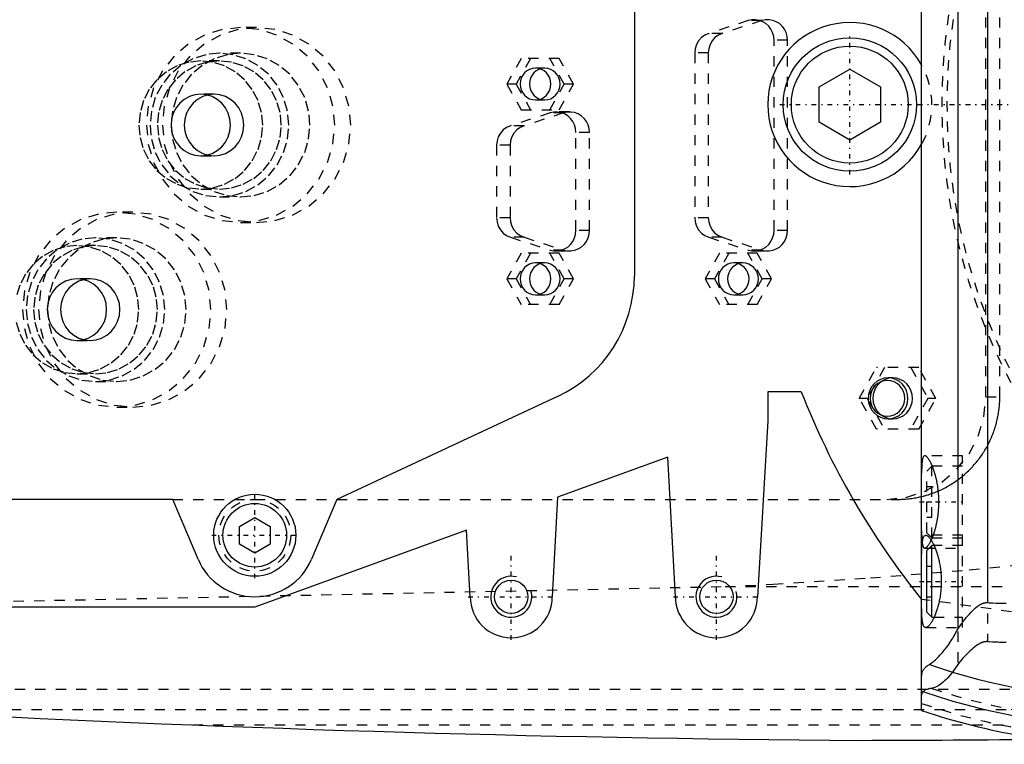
# Model space of a CAD drawing. Extents: x -702 to 139, y -105 to 105.
# Tile 3 of 9: x -548 to -452, y -62 to 8. Entities that reach past the tile are written whole.
import ezdxf

# ---------------------------------------------------------------- set-up
doc = ezdxf.new("R2010")
doc.units = 0
doc.linetypes.add('CENTER', pattern=[1.5, 0.45, -0.5, 0.05, -0.5])
doc.linetypes.add('DASHED', pattern=[2, 1, -1])
for name, color, linetype in [('AM_0', 7, 'CONTINUOUS'), ('AM_10', 7, 'CONTINUOUS'), ('AM_3', 7, 'DASHED'), ('AM_7', 7, 'CENTER')]:
    doc.layers.add(name, color=color, linetype=linetype)

msp = doc.modelspace()

# ---------------------------------------------------------------- linework, layer by layer
at = {"layer": 'AM_0', "color": 7, "linetype": 'CONTINUOUS'}
for p, q in [((-460, -59.095), (-460, 59.095)), ((-456.475, 51.173), (-456.475, -51.173)), ((-453.581, 48.569), (-453.581, -48.569)), ((-488, 16.695), (-488, -16.695)), ((-470, 1.732), (-467, 3.464)), ((-467, 3.464), (-464, 1.732)), ((-470, -1.732), (-470, 1.732)), ((-464, 1.732), (-464, -1.732)), ((-467, -3.464), (-470, -1.732)), ((-464, -1.732), (-467, -3.464)), ((-495.506, -28.477), (-517, -38.5)), ((-471.729, -28), (-475, -28)), ((-475, -28), (-475, -30.84)), ((-475, -30.84), (-476, -48)), ((-484.75, -34.381), (-495.5, -38.286)), ((-484, -48), (-484.75, -34.381)), ((-495.5, -38.286), (-496, -48)), ((-533, -38.5), (-626.703, -38.5)), ((-530.524, -44.341), (-533, -38.5)), ((-517, -38.5), (-519.476, -44.341)), ((-526.5, -41.134), (-525, -40.268)), ((-525, -40.268), (-523.5, -41.134)), ((-526.5, -42.866), (-526.5, -41.134)), ((-523.5, -41.134), (-523.5, -42.866)), ((-504.35, -41.5), (-525, -49)), ((-504, -48), (-504.35, -41.5)), ((-525, -43.732), (-526.5, -42.866)), ((-523.5, -42.866), (-525, -43.732)), ((-459, -43), (-459.5, -43.5)), ((-458.787, -43), (-459, -43)), ((-459, -50), (-459, -43)), ((-459.5, -49.5), (-459.5, -43.5)), ((-460, -48.251), (-460.008, -48.25)), ((-525, -49), (-624, -49)), ((-459.5, -49.5), (-459, -50)), ((-459, -50), (-458.787, -50))]:
    msp.add_line(p, q, dxfattribs=at)
for points in [[(-460, -44.502, 0), (-460, -44.375, 0), (-459.999, -44.13, 0), (-459.997, -43.896, 0), (-459.995, -43.783, 0), (-459.993, -43.674, 0), (-459.987, -43.466, 0), (-459.98, -43.272, 0), (-459.97, -43.089, 0), (-459.957, -42.915, 0), (-459.941, -42.753, 0), (-459.931, -42.677, 0), (-459.921, -42.605, 0), (-459.897, -42.471, 0), (-459.869, -42.353, 0), (-459.837, -42.252, 0), (-459.801, -42.167, 0), (-459.76, -42.1, 0), (-459.738, -42.073, 0), (-459.716, -42.05, 0), (-459.667, -42.018, 0), (-459.616, -42.002, 0), (-459.589, -42, 0)], [(-459.589, -42, 0), (-459.576, -42, 0), (-459.549, -42.004, 0), (-459.521, -42.011, 0), (-459.507, -42.016, 0), (-459.492, -42.022, 0), (-459.462, -42.037, 0), (-459.431, -42.055, 0), (-459.399, -42.078, 0), (-459.367, -42.104, 0), (-459.333, -42.134, 0), (-459.316, -42.15, 0), (-459.299, -42.167, 0), (-459.264, -42.205, 0), (-459.229, -42.246, 0), (-459.193, -42.291, 0), (-459.157, -42.34, 0), (-459.12, -42.392, 0), (-459.101, -42.419, 0), (-459.083, -42.447, 0), (-459.045, -42.506, 0), (-459.008, -42.568, 0), (-458.989, -42.601, 0), (-458.97, -42.634, 0), (-458.933, -42.702, 0), (-458.895, -42.774, 0), (-458.877, -42.81, 0), (-458.858, -42.848, 0), (-458.821, -42.925, 0), (-458.785, -43.004, 0), (-458.748, -43.086, 0), (-458.713, -43.17, 0), (-458.678, -43.256, 0), (-458.661, -43.3, 0), (-458.644, -43.344, 0), (-458.61, -43.434, 0), (-458.576, -43.528, 0), (-458.543, -43.625, 0), (-458.51, -43.725, 0), (-458.478, -43.828, 0), (-458.462, -43.881, 0), (-458.446, -43.935, 0), (-458.415, -44.044, 0), (-458.385, -44.155, 0), (-458.356, -44.27, 0), (-458.328, -44.386, 0), (-458.301, -44.505, 0), (-458.289, -44.566, 0), (-458.276, -44.627, 0), (-458.252, -44.749, 0), (-458.229, -44.874, 0), (-458.208, -45, 0), (-458.188, -45.128, 0), (-458.17, -45.257, 0), (-458.162, -45.322, 0), (-458.154, -45.387, 0), (-458.14, -45.518, 0), (-458.127, -45.649, 0), (-458.116, -45.78, 0), (-458.107, -45.912, 0), (-458.1, -46.044, 0), (-458.097, -46.109, 0), (-458.094, -46.175, 0), (-458.091, -46.306, 0), (-458.089, -46.435, 0), (-458.089, -46.5, 0), (-458.089, -46.565, 0), (-458.091, -46.694, 0), (-458.094, -46.825, 0), (-458.097, -46.891, 0), (-458.1, -46.956, 0), (-458.107, -47.088, 0), (-458.116, -47.22, 0), (-458.127, -47.351, 0), (-458.14, -47.482, 0), (-458.154, -47.613, 0), (-458.162, -47.678, 0), (-458.17, -47.743, 0), (-458.188, -47.872, 0), (-458.208, -48, 0), (-458.229, -48.126, 0), (-458.252, -48.251, 0), (-458.276, -48.373, 0), (-458.289, -48.434, 0), (-458.301, -48.495, 0), (-458.328, -48.614, 0), (-458.356, -48.73, 0), (-458.385, -48.845, 0), (-458.415, -48.956, 0), (-458.446, -49.065, 0), (-458.462, -49.119, 0), (-458.478, -49.172, 0), (-458.51, -49.275, 0), (-458.543, -49.375, 0), (-458.576, -49.472, 0), (-458.61, -49.566, 0), (-458.644, -49.656, 0), (-458.661, -49.7, 0), (-458.678, -49.744, 0), (-458.713, -49.83, 0), (-458.748, -49.914, 0), (-458.785, -49.996, 0), (-458.821, -50.075, 0), (-458.858, -50.152, 0), (-458.877, -50.19, 0), (-458.895, -50.226, 0), (-458.933, -50.298, 0), (-458.97, -50.366, 0), (-458.989, -50.399, 0), (-459.008, -50.432, 0), (-459.045, -50.494, 0), (-459.083, -50.553, 0), (-459.101, -50.581, 0), (-459.12, -50.608, 0), (-459.157, -50.66, 0), (-459.193, -50.709, 0), (-459.229, -50.754, 0), (-459.264, -50.795, 0), (-459.299, -50.833, 0), (-459.316, -50.85, 0), (-459.333, -50.866, 0), (-459.367, -50.896, 0), (-459.399, -50.922, 0), (-459.431, -50.945, 0), (-459.462, -50.963, 0), (-459.492, -50.978, 0), (-459.507, -50.984, 0), (-459.521, -50.989, 0), (-459.549, -50.996, 0), (-459.576, -51, 0), (-459.589, -51, 0)], [(-459.589, -51, 0), (-459.616, -50.998, 0), (-459.667, -50.982, 0), (-459.716, -50.95, 0), (-459.738, -50.927, 0), (-459.76, -50.9, 0), (-459.801, -50.833, 0), (-459.837, -50.748, 0), (-459.869, -50.647, 0), (-459.897, -50.529, 0), (-459.921, -50.395, 0), (-459.931, -50.323, 0), (-459.941, -50.247, 0), (-459.957, -50.085, 0), (-459.97, -49.911, 0), (-459.98, -49.728, 0), (-459.987, -49.534, 0), (-459.993, -49.326, 0), (-459.995, -49.217, 0), (-459.997, -49.104, 0), (-459.999, -48.87, 0), (-460, -48.625, 0), (-460, -48.498, 0)], [(-456.475, -51.173, 0), (-456.404, -51.062, 0), (-456.257, -50.845, 0), (-456.107, -50.632, 0), (-456.031, -50.529, 0), (-455.954, -50.427, 0), (-455.8, -50.228, 0), (-455.646, -50.037, 0), (-455.491, -49.854, 0), (-455.338, -49.681, 0), (-455.185, -49.517, 0), (-455.11, -49.439, 0), (-455.034, -49.364, 0), (-454.885, -49.221, 0), (-454.737, -49.09, 0), (-454.582, -48.964, 0), (-454.488, -48.894, 0), (-454.461, -48.875, 0), (-454.433, -48.856, 0), (-454.42, -48.847, 0), (-454.406, -48.838, 0), (-454.378, -48.82, 0), (-454.35, -48.802, 0), (-454.322, -48.785, 0), (-454.293, -48.768, 0), (-454.265, -48.751, 0), (-454.25, -48.743, 0), (-454.235, -48.735, 0), (-454.206, -48.719, 0), (-454.176, -48.704, 0), (-454.161, -48.697, 0), (-454.146, -48.69, 0), (-454.116, -48.676, 0), (-454.085, -48.662, 0), (-454.07, -48.656, 0), (-454.054, -48.65, 0), (-454.023, -48.638, 0), (-453.991, -48.627, 0), (-453.96, -48.616, 0), (-453.928, -48.607, 0), (-453.895, -48.598, 0), (-453.879, -48.594, 0), (-453.863, -48.59, 0), (-453.83, -48.584, 0), (-453.797, -48.578, 0), (-453.764, -48.574, 0), (-453.731, -48.57, 0), (-453.698, -48.568, 0), (-453.681, -48.567, 0), (-453.665, -48.567, 0), (-453.631, -48.567, 0), (-453.598, -48.568, 0), (-453.581, -48.569, 0)], [(-453.581, -48.569, 0), (-453.412, -48.581, 0), (-453.074, -48.601, 0), (-452.738, -48.617, 0), (-452.571, -48.623, 0), (-452.405, -48.628, 0), (-452.073, -48.633, 0), (-451.744, -48.633, 0)], [(-459.241, -54.602, 0), (-459.184, -54.568, 0), (-459.063, -54.487, 0), (-458.936, -54.393, 0), (-458.87, -54.34, 0), (-458.802, -54.284, 0), (-458.662, -54.161, 0), (-458.517, -54.024, 0), (-458.366, -53.873, 0), (-458.211, -53.708, 0), (-458.051, -53.529, 0), (-457.97, -53.435, 0), (-457.888, -53.337, 0), (-457.723, -53.131, 0), (-457.555, -52.912, 0), (-457.387, -52.68, 0), (-457.218, -52.435, 0), (-457.049, -52.177, 0), (-456.965, -52.043, 0), (-456.882, -51.906, 0), (-456.717, -51.622, 0), (-456.555, -51.326, 0), (-456.475, -51.173, 0)], [(-460, -55.781, 0), (-459.999, -55.741, 0), (-459.995, -55.662, 0), (-459.986, -55.585, 0), (-459.979, -55.547, 0), (-459.972, -55.51, 0), (-459.954, -55.436, 0), (-459.931, -55.365, 0), (-459.904, -55.296, 0), (-459.872, -55.227, 0), (-459.836, -55.161, 0), (-459.816, -55.128, 0), (-459.795, -55.095, 0), (-459.748, -55.031, 0), (-459.697, -54.968, 0), (-459.641, -54.907, 0), (-459.58, -54.848, 0), (-459.513, -54.79, 0), (-459.478, -54.762, 0), (-459.442, -54.735, 0), (-459.365, -54.68, 0), (-459.284, -54.628, 0), (-459.241, -54.602, 0)]]:
    msp.add_polyline3d(points, dxfattribs=at)
for centre, radius in [((-467, 0), 6.5), ((-467, 0), 5.7), ((-525, -42), 4), ((-525, -42), 3.1), ((-500, -48), 1.621), ((-480, -48), 1.621)]:
    msp.add_circle(centre, radius, dxfattribs=at)
for centre, radius, start, end in [((-467, 0), 8, 28.95502, 331.04498), ((-501, -16.695), 13, 295, 0), ((-400, 0), 77, 201.32369, 218.80144), ((-525, -42), 6, 202.96822, 337.03178), ((-500, -48), 4, 180, 0), ((-480, -48), 4, 180, 0), ((-452.416, 1937.954), 2000, 264.182111, 269.610849), ((-440, 0), 57.893, 250.58843, 270), ((-440, 0), 60.596, 250.72795, 270), ((-440, 0), 62.388, 251.30233, 270), ((-471.933, 2437.993), 2500, 270.135966, 270.551753)]:
    msp.add_arc(centre, radius, start, end, dxfattribs=at)
at = {"layer": 'AM_10', "color": 7, "linetype": 'CONTINUOUS'}
for centre in [(-500, -48), (-480, -48)]:
    msp.add_arc(centre, 2, 75, 15, dxfattribs=at)
at = {"layer": 'AM_3', "color": 6, "linetype": 'DASHED'}
for p, q in [((-456.475, 54.6), (-456.475, -54.6)), ((-453.581, 52.378), (-453.581, -52.378)), ((-453.748, -28.5), (-453.748, 28.5)), ((-452.38, -28.5), (-452.38, 28.5)), ((-476.895, 8.189), (-480.758, 6.939)), ((-475.575, 8.189), (-479.438, 6.939)), ((-475.575, 8.189), (-476.895, 8.189)), ((-524.83, 7.5), (-526.383, 7.5)), ((-479.438, 6.939), (-480.758, 6.939)), ((-473.067, 6.28), (-474.387, 6.28)), ((-474.387, -12.28), (-474.387, 6.28)), ((-473.067, -12.28), (-473.067, 6.28)), ((-526.383, 5), (-528.453, 5)), ((-482.114, 5.03), (-482.114, -11.03)), ((-480.794, 5.03), (-482.114, 5.03)), ((-480.794, 5.03), (-480.794, -11.03)), ((-528.453, 4.25), (-530.265, 4.25)), ((-499.032, 4.5), (-500.426, 2)), ((-498.126, 4.5), (-499.52, 2)), ((-495.338, 4.5), (-499.032, 4.5)), ((-494.849, 2), (-496.244, 4.5)), ((-493.943, 2), (-495.338, 4.5)), ((-496.732, 3.55), (-497.638, 3.55)), ((-500.426, 2), (-499.032, -0.5)), ((-499.52, 2), (-500.426, 2)), ((-499.52, 2), (-498.126, -0.5)), ((-496.244, -0.5), (-494.849, 2)), ((-495.338, -0.5), (-493.943, 2)), ((-493.943, 2), (-494.849, 2)), ((-528.971, 1), (-530.265, 1)), ((-497.638, 0.45), (-496.732, 0.45)), ((-496.213, -0.811), (-500.077, -2.061)), ((-499.032, -0.5), (-495.338, -0.5)), ((-494.893, -0.811), (-498.757, -2.061)), ((-494.893, -0.811), (-496.213, -0.811)), ((-494.317, -0.72), (-495.637, -0.72)), ((-498.757, -2.061), (-500.077, -2.061)), ((-492.385, -2.72), (-493.705, -2.72)), ((-493.705, -12.28), (-493.705, -2.72)), ((-492.385, -12.28), (-492.385, -2.72)), ((-501.433, -3.97), (-501.433, -11.03)), ((-500.113, -3.97), (-501.433, -3.97)), ((-500.113, -3.97), (-500.113, -11.03)), ((-530.265, -5), (-528.971, -5)), ((-530.265, -8.25), (-528.453, -8.25)), ((-528.453, -9), (-526.383, -9)), ((-536.904, -10.5), (-538.457, -10.5)), ((-526.383, -11.5), (-524.83, -11.5)), ((-500.113, -11.03), (-501.433, -11.03)), ((-480.794, -11.03), (-482.114, -11.03)), ((-492.385, -12.28), (-493.705, -12.28)), ((-473.067, -12.28), (-474.387, -12.28)), ((-538.457, -13), (-540.527, -13)), ((-500.077, -12.939), (-496.213, -14.189)), ((-498.757, -12.939), (-500.077, -12.939)), ((-498.757, -12.939), (-494.893, -14.189)), ((-480.758, -12.939), (-476.895, -14.189)), ((-479.438, -12.939), (-480.758, -12.939)), ((-479.438, -12.939), (-475.575, -14.189)), ((-540.527, -13.75), (-542.339, -13.75)), ((-494.893, -14.189), (-496.213, -14.189)), ((-495.637, -14.28), (-494.317, -14.28)), ((-475.575, -14.189), (-476.895, -14.189)), ((-476.319, -14.28), (-474.999, -14.28)), ((-499.032, -14.5), (-500.426, -17)), ((-498.126, -14.5), (-499.52, -17)), ((-495.338, -14.5), (-499.032, -14.5)), ((-494.849, -17), (-496.244, -14.5)), ((-493.943, -17), (-495.338, -14.5)), ((-479.713, -14.5), (-481.108, -17)), ((-478.808, -14.5), (-480.202, -17)), ((-476.019, -14.5), (-479.713, -14.5)), ((-475.531, -17), (-476.925, -14.5)), ((-474.625, -17), (-476.019, -14.5)), ((-496.732, -15.45), (-497.638, -15.45)), ((-477.413, -15.45), (-478.319, -15.45)), ((-541.045, -17), (-542.339, -17)), ((-500.426, -17), (-499.032, -19.5)), ((-499.52, -17), (-500.426, -17)), ((-499.52, -17), (-498.126, -19.5)), ((-496.244, -19.5), (-494.849, -17)), ((-495.338, -19.5), (-493.943, -17)), ((-493.943, -17), (-494.849, -17)), ((-481.108, -17), (-479.713, -19.5)), ((-480.202, -17), (-481.108, -17)), ((-480.202, -17), (-478.808, -19.5)), ((-476.925, -19.5), (-475.531, -17)), ((-476.019, -19.5), (-474.625, -17)), ((-474.625, -17), (-475.531, -17)), ((-497.638, -18.55), (-496.732, -18.55)), ((-478.319, -18.55), (-477.413, -18.55)), ((-495.338, -19.5), (-499.032, -19.5)), ((-476.019, -19.5), (-479.713, -19.5)), ((-542.339, -23), (-541.045, -23)), ((-466.081, -28.65), (-464.408, -25.65)), ((-463.632, -25.65), (-465.305, -28.65)), ((-460.285, -25.65), (-464.408, -25.65)), ((-461.062, -25.65), (-459.389, -28.65)), ((-458.612, -28.65), (-460.285, -25.65)), ((-542.339, -26.25), (-540.527, -26.25)), ((-462.821, -26.65), (-463.274, -26.65)), ((-540.527, -27), (-538.457, -27)), ((-464.408, -31.65), (-466.081, -28.65)), ((-465.305, -28.65), (-466.081, -28.65)), ((-465.305, -28.65), (-463.632, -31.65)), ((-459.389, -28.65), (-461.062, -31.65)), ((-460.285, -31.65), (-458.612, -28.65)), ((-458.612, -28.65), (-459.389, -28.65)), ((-453.748, -28.5), (-452.38, -28.5)), ((-538.457, -29.5), (-536.904, -29.5)), ((-463.274, -30.65), (-462.821, -30.65)), ((-460.285, -31.65), (-464.408, -31.65)), ((-456, -34.25), (-459.686, -34.25)), ((-456, -51), (-456, -34.25)), ((-459, -35.25), (-459.5, -35.75)), ((-456, -35.25), (-459, -35.25)), ((-459, -42.25), (-459, -35.25)), ((-459.5, -41.75), (-459.5, -35.75)), ((-459.5, -37.25), (-459, -37.25)), ((-533, -38.5), (-462.297, -38.5)), ((-459.5, -38.75), (-459, -38.75)), ((-459.5, -40.25), (-459, -40.25)), ((-456, -42), (-459.589, -42)), ((-459.5, -41.75), (-459, -42.25)), ((-459, -42.25), (-456, -42.25)), ((-456, -43), (-458.787, -43)), ((-459.686, -43.25), (-456, -43.25)), ((-459.5, -45), (-459, -45)), ((-598.5, -49.454), (-479.157, -47)), ((-479.157, -47), (-446.874, -47)), ((-459.5, -46.5), (-459, -46.5)), ((-407.655, -55.474), (-460, -48.251)), ((-459.5, -48), (-459, -48)), ((-458.787, -50), (-456, -50)), ((-459.589, -51), (-456, -51)), ((-594.399, -57), (-342.934, -57)), ((-562.758, -59), (-352.303, -59)), ((-531.043, -60.5), (-385.14, -60.5))]:
    msp.add_line(p, q, dxfattribs=at)
for points in [[(-474.387, 6.28), (-474.42, 6.652), (-474.521, 7.012), (-474.684, 7.346), (-474.904, 7.642), (-475.174, 7.891), (-475.484, 8.083), (-475.823, 8.213), (-476.18, 8.274), (-476.541, 8.266), (-476.895, 8.189)], [(-473.067, 6.28), (-473.1, 6.652), (-473.201, 7.012), (-473.364, 7.346), (-473.584, 7.642), (-473.854, 7.891), (-474.164, 8.083), (-474.503, 8.213), (-474.86, 8.274), (-475.221, 8.266), (-475.575, 8.189)], [(-480.758, 6.939), (-481.132, 6.771), (-481.464, 6.526), (-481.739, 6.214), (-481.944, 5.85), (-482.071, 5.449), (-482.114, 5.03)], [(-479.438, 6.939), (-479.812, 6.771), (-480.144, 6.526), (-480.419, 6.214), (-480.624, 5.85), (-480.751, 5.449), (-480.794, 5.03)], [(-493.705, -2.72), (-493.739, -2.348), (-493.839, -1.988), (-494.002, -1.654), (-494.223, -1.358), (-494.493, -1.109), (-494.803, -0.917), (-495.142, -0.787), (-495.498, -0.726), (-495.86, -0.734), (-496.213, -0.811)], [(-492.385, -2.72), (-492.419, -2.348), (-492.519, -1.988), (-492.682, -1.654), (-492.903, -1.358), (-493.173, -1.109), (-493.483, -0.917), (-493.822, -0.787), (-494.178, -0.726), (-494.54, -0.734), (-494.893, -0.811)], [(-500.077, -2.061), (-500.451, -2.229), (-500.783, -2.474), (-501.057, -2.786), (-501.263, -3.15), (-501.39, -3.551), (-501.433, -3.97)], [(-498.757, -2.061), (-499.131, -2.229), (-499.463, -2.474), (-499.737, -2.786), (-499.943, -3.15), (-500.07, -3.551), (-500.113, -3.97)], [(-501.433, -11.03), (-501.39, -11.449), (-501.263, -11.85), (-501.057, -12.214), (-500.783, -12.526), (-500.451, -12.771), (-500.077, -12.939)], [(-500.113, -11.03), (-500.07, -11.449), (-499.943, -11.85), (-499.737, -12.214), (-499.463, -12.526), (-499.131, -12.771), (-498.757, -12.939)], [(-482.114, -11.03), (-482.071, -11.449), (-481.944, -11.85), (-481.739, -12.214), (-481.464, -12.526), (-481.132, -12.771), (-480.758, -12.939)], [(-480.794, -11.03), (-480.751, -11.449), (-480.624, -11.85), (-480.419, -12.214), (-480.144, -12.526), (-479.812, -12.771), (-479.438, -12.939)], [(-496.213, -14.189), (-495.86, -14.266), (-495.498, -14.274), (-495.142, -14.213), (-494.803, -14.083), (-494.493, -13.891), (-494.223, -13.642), (-494.002, -13.346), (-493.839, -13.012), (-493.739, -12.652), (-493.705, -12.28)], [(-494.893, -14.189), (-494.54, -14.266), (-494.178, -14.274), (-493.822, -14.213), (-493.483, -14.083), (-493.173, -13.891), (-492.903, -13.642), (-492.682, -13.346), (-492.519, -13.012), (-492.419, -12.652), (-492.385, -12.28)], [(-476.895, -14.189), (-476.541, -14.266), (-476.18, -14.274), (-475.823, -14.213), (-475.484, -14.083), (-475.174, -13.891), (-474.904, -13.642), (-474.684, -13.346), (-474.521, -13.012), (-474.42, -12.652), (-474.387, -12.28)], [(-475.575, -14.189), (-475.221, -14.266), (-474.86, -14.274), (-474.503, -14.213), (-474.164, -14.083), (-473.854, -13.891), (-473.584, -13.642), (-473.364, -13.346), (-473.201, -13.012), (-473.1, -12.652), (-473.067, -12.28)], [(-548.26, -21.219), (-547.916, -22.392), (-547.359, -23.472), (-546.608, -24.419), (-545.693, -25.197), (-544.649, -25.774), (-543.517, -26.13), (-542.339, -26.25), (-541.161, -26.13), (-540.029, -25.774), (-538.985, -25.197), (-538.07, -24.419), (-537.319, -23.472), (-536.761, -22.392), (-536.418, -21.219), (-536.302, -20), (-536.418, -18.781), (-536.761, -17.608), (-537.319, -16.528), (-538.07, -15.581), (-538.985, -14.803), (-540.029, -14.226), (-541.161, -13.87), (-542.339, -13.75), (-543.517, -13.87), (-544.649, -14.226), (-545.693, -14.803), (-546.608, -15.581), (-547.359, -16.528), (-547.916, -17.608), (-548.26, -18.781)], [(-463.407, -38.5), (-461.523, -38.308), (-459.711, -37.739), (-458.041, -36.815), (-456.577, -35.571), (-455.376, -34.056), (-454.483, -32.327), (-453.934, -30.451), (-453.748, -28.5)]]:
    msp.add_lwpolyline(points, dxfattribs=at)
for points in [[(-526.383, 7.5), (-528.173, 7.317), (-529.894, 6.777), (-531.481, 5.899), (-532.871, 4.718), (-534.012, 3.278), (-534.86, 1.635), (-535.383, -0.147), (-535.559, -2), (-535.383, -3.853), (-534.86, -5.635), (-534.012, -7.278), (-532.871, -8.718), (-531.481, -9.899), (-529.894, -10.777), (-528.173, -11.317), (-526.383, -11.5), (-524.592, -11.317), (-522.871, -10.777), (-521.284, -9.899), (-519.894, -8.718), (-518.753, -7.278), (-517.905, -5.635), (-517.383, -3.853), (-517.206, -2), (-517.383, -0.147), (-517.905, 1.635), (-518.753, 3.278), (-519.894, 4.718), (-521.284, 5.899), (-522.871, 6.777), (-524.592, 7.317)], [(-524.83, -11.5), (-523.04, -11.317), (-521.318, -10.777), (-519.732, -9.899), (-518.341, -8.718), (-517.2, -7.278), (-516.352, -5.635), (-515.83, -3.853), (-515.653, -2), (-515.83, -0.147), (-516.352, 1.635), (-517.2, 3.278), (-518.341, 4.718), (-519.732, 5.899), (-521.318, 6.777), (-523.04, 7.317), (-524.83, 7.5), (-526.62, 7.317), (-528.341, 6.777), (-529.928, 5.899), (-531.318, 4.718), (-532.46, 3.278), (-533.308, 1.635), (-533.83, -0.147), (-534.006, -2), (-533.83, -3.853), (-533.308, -5.635), (-532.46, -7.278), (-531.318, -8.718), (-529.928, -9.899), (-528.341, -10.777), (-526.62, -11.317)], [(-528.453, 5), (-529.772, 4.865), (-531.041, 4.467), (-532.21, 3.82), (-533.234, 2.95), (-534.075, 1.889), (-534.7, 0.679), (-535.085, -0.634), (-535.215, -2), (-535.085, -3.366), (-534.7, -4.679), (-534.075, -5.889), (-533.234, -6.95), (-532.21, -7.82), (-531.041, -8.467), (-529.772, -8.865), (-528.453, -9), (-527.134, -8.865), (-525.866, -8.467), (-524.697, -7.82), (-523.672, -6.95), (-522.831, -5.889), (-522.206, -4.679), (-521.822, -3.366), (-521.692, -2), (-521.822, -0.634), (-522.206, 0.679), (-522.831, 1.889), (-523.672, 2.95), (-524.697, 3.82), (-525.866, 4.467), (-527.134, 4.865)], [(-526.383, 5), (-527.702, 4.865), (-528.97, 4.467), (-530.139, 3.82), (-531.164, 2.95), (-532.005, 1.889), (-532.629, 0.679), (-533.014, -0.634), (-533.144, -2), (-533.014, -3.366), (-532.629, -4.679), (-532.005, -5.889), (-531.164, -6.95), (-530.139, -7.82), (-528.97, -8.467), (-527.702, -8.865), (-526.383, -9), (-525.063, -8.865), (-523.795, -8.467), (-522.626, -7.82), (-521.601, -6.95), (-520.761, -5.889), (-520.136, -4.679), (-519.751, -3.366), (-519.621, -2), (-519.751, -0.634), (-520.136, 0.679), (-520.761, 1.889), (-521.601, 2.95), (-522.626, 3.82), (-523.795, 4.467), (-525.063, 4.865)], [(-530.265, 4.25), (-531.443, 4.13), (-532.575, 3.774), (-533.619, 3.197), (-534.534, 2.419), (-535.284, 1.472), (-535.842, 0.392), (-536.186, -0.781), (-536.302, -2), (-536.186, -3.219), (-535.842, -4.392), (-535.284, -5.472), (-534.534, -6.419), (-533.619, -7.197), (-532.575, -7.774), (-531.443, -8.13), (-530.265, -8.25), (-529.087, -8.13), (-527.955, -7.774), (-526.911, -7.197), (-525.996, -6.419), (-525.245, -5.472), (-524.687, -4.392), (-524.344, -3.219), (-524.228, -2), (-524.344, -0.781), (-524.687, 0.392), (-525.245, 1.472), (-525.996, 2.419), (-526.911, 3.197), (-527.955, 3.774), (-529.087, 4.13)], [(-528.453, 4.25), (-529.631, 4.13), (-530.763, 3.774), (-531.807, 3.197), (-532.722, 2.419), (-533.473, 1.472), (-534.031, 0.392), (-534.374, -0.781), (-534.49, -2), (-534.374, -3.219), (-534.031, -4.392), (-533.473, -5.472), (-532.722, -6.419), (-531.807, -7.197), (-530.763, -7.774), (-529.631, -8.13), (-528.453, -8.25), (-527.275, -8.13), (-526.143, -7.774), (-525.099, -7.197), (-524.184, -6.419), (-523.433, -5.472), (-522.876, -4.392), (-522.532, -3.219), (-522.416, -2), (-522.532, -0.781), (-522.876, 0.392), (-523.433, 1.472), (-524.184, 2.419), (-525.099, 3.197), (-526.143, 3.774), (-527.275, 4.13)], [(-497.638, 3.55), (-497.93, 3.52), (-498.211, 3.432), (-498.47, 3.289), (-498.696, 3.096), (-498.883, 2.861), (-499.021, 2.593), (-499.106, 2.302), (-499.135, 2), (-499.106, 1.698), (-499.021, 1.407), (-498.883, 1.139), (-498.696, 0.904), (-498.47, 0.711), (-498.211, 0.568), (-497.93, 0.48), (-497.638, 0.45), (-497.346, 0.48), (-497.065, 0.568), (-496.806, 0.711), (-496.579, 0.904), (-496.393, 1.139), (-496.255, 1.407), (-496.169, 1.698), (-496.141, 2), (-496.169, 2.302), (-496.255, 2.593), (-496.393, 2.861), (-496.579, 3.096), (-496.806, 3.289), (-497.065, 3.432), (-497.346, 3.52)], [(-496.732, 3.55), (-497.024, 3.52), (-497.305, 3.432), (-497.564, 3.289), (-497.791, 3.096), (-497.977, 2.861), (-498.115, 2.593), (-498.2, 2.302), (-498.229, 2), (-498.2, 1.698), (-498.115, 1.407), (-497.977, 1.139), (-497.791, 0.904), (-497.564, 0.711), (-497.305, 0.568), (-497.024, 0.48), (-496.732, 0.45), (-496.44, 0.48), (-496.159, 0.568), (-495.9, 0.711), (-495.673, 0.904), (-495.487, 1.139), (-495.349, 1.407), (-495.263, 1.698), (-495.235, 2), (-495.263, 2.302), (-495.349, 2.593), (-495.487, 2.861), (-495.673, 3.096), (-495.9, 3.289), (-496.159, 3.432), (-496.44, 3.52)], [(-530.265, 1), (-530.83, 0.942), (-531.374, 0.772), (-531.875, 0.494), (-532.314, 0.121), (-532.674, -0.333), (-532.942, -0.852), (-533.107, -1.415), (-533.163, -2), (-533.107, -2.585), (-532.942, -3.148), (-532.674, -3.667), (-532.314, -4.121), (-531.875, -4.494), (-531.374, -4.772), (-530.83, -4.942), (-530.265, -5), (-529.7, -4.942), (-529.156, -4.772), (-528.655, -4.494), (-528.216, -4.121), (-527.855, -3.667), (-527.588, -3.148), (-527.423, -2.585), (-527.367, -2), (-527.423, -1.415), (-527.588, -0.852), (-527.855, -0.333), (-528.216, 0.121), (-528.655, 0.494), (-529.156, 0.772), (-529.7, 0.942)], [(-528.971, 1), (-529.536, 0.942), (-530.08, 0.772), (-530.581, 0.494), (-531.02, 0.121), (-531.38, -0.333), (-531.648, -0.852), (-531.813, -1.415), (-531.869, -2), (-531.813, -2.585), (-531.648, -3.148), (-531.38, -3.667), (-531.02, -4.121), (-530.581, -4.494), (-530.08, -4.772), (-529.536, -4.942), (-528.971, -5), (-528.405, -4.942), (-527.862, -4.772), (-527.361, -4.494), (-526.922, -4.121), (-526.561, -3.667), (-526.294, -3.148), (-526.129, -2.585), (-526.073, -2), (-526.129, -1.415), (-526.294, -0.852), (-526.561, -0.333), (-526.922, 0.121), (-527.361, 0.494), (-527.862, 0.772), (-528.405, 0.942)], [(-538.457, -10.5), (-540.247, -10.683), (-541.968, -11.223), (-543.555, -12.101), (-544.945, -13.282), (-546.086, -14.722), (-546.934, -16.365), (-547.457, -18.147), (-547.633, -20), (-547.457, -21.853), (-546.934, -23.635), (-546.086, -25.278), (-544.945, -26.718), (-543.555, -27.899), (-541.968, -28.777), (-540.247, -29.317), (-538.457, -29.5), (-536.666, -29.317), (-534.945, -28.777), (-533.359, -27.899), (-531.968, -26.718), (-530.827, -25.278), (-529.979, -23.635), (-529.457, -21.853), (-529.28, -20), (-529.457, -18.147), (-529.979, -16.365), (-530.827, -14.722), (-531.968, -13.282), (-533.359, -12.101), (-534.945, -11.223), (-536.666, -10.683)], [(-536.904, -29.5), (-535.114, -29.317), (-533.392, -28.777), (-531.806, -27.899), (-530.415, -26.718), (-529.274, -25.278), (-528.426, -23.635), (-527.904, -21.853), (-527.727, -20), (-527.904, -18.147), (-528.426, -16.365), (-529.274, -14.722), (-530.415, -13.282), (-531.806, -12.101), (-533.392, -11.223), (-535.114, -10.683), (-536.904, -10.5), (-538.694, -10.683), (-540.415, -11.223), (-542.002, -12.101), (-543.392, -13.282), (-544.534, -14.722), (-545.382, -16.365), (-545.904, -18.147), (-546.08, -20), (-545.904, -21.853), (-545.382, -23.635), (-544.534, -25.278), (-543.392, -26.718), (-542.002, -27.899), (-540.415, -28.777), (-538.694, -29.317)], [(-540.527, -13), (-541.846, -13.135), (-543.115, -13.533), (-544.284, -14.18), (-545.308, -15.05), (-546.149, -16.111), (-546.774, -17.321), (-547.159, -18.634), (-547.289, -20), (-547.159, -21.366), (-546.774, -22.679), (-546.149, -23.889), (-545.308, -24.95), (-544.284, -25.82), (-543.115, -26.467), (-541.846, -26.865), (-540.527, -27), (-539.208, -26.865), (-537.94, -26.467), (-536.771, -25.82), (-535.746, -24.95), (-534.905, -23.889), (-534.28, -22.679), (-533.896, -21.366), (-533.766, -20), (-533.896, -18.634), (-534.28, -17.321), (-534.905, -16.111), (-535.746, -15.05), (-536.771, -14.18), (-537.94, -13.533), (-539.208, -13.135)], [(-538.457, -13), (-539.776, -13.135), (-541.044, -13.533), (-542.213, -14.18), (-543.238, -15.05), (-544.079, -16.111), (-544.703, -17.321), (-545.088, -18.634), (-545.218, -20), (-545.088, -21.366), (-544.703, -22.679), (-544.079, -23.889), (-543.238, -24.95), (-542.213, -25.82), (-541.044, -26.467), (-539.776, -26.865), (-538.457, -27), (-537.138, -26.865), (-535.869, -26.467), (-534.7, -25.82), (-533.676, -24.95), (-532.835, -23.889), (-532.21, -22.679), (-531.825, -21.366), (-531.695, -20), (-531.825, -18.634), (-532.21, -17.321), (-532.835, -16.111), (-533.676, -15.05), (-534.7, -14.18), (-535.869, -13.533), (-537.138, -13.135)], [(-540.527, -13.75), (-541.705, -13.87), (-542.837, -14.226), (-543.881, -14.803), (-544.796, -15.581), (-545.547, -16.528), (-546.105, -17.608), (-546.448, -18.781), (-546.564, -20), (-546.448, -21.219), (-546.105, -22.392), (-545.547, -23.472), (-544.796, -24.419), (-543.881, -25.197), (-542.837, -25.774), (-541.705, -26.13), (-540.527, -26.25), (-539.349, -26.13), (-538.217, -25.774), (-537.173, -25.197), (-536.258, -24.419), (-535.508, -23.472), (-534.95, -22.392), (-534.606, -21.219), (-534.49, -20), (-534.606, -18.781), (-534.95, -17.608), (-535.508, -16.528), (-536.258, -15.581), (-537.173, -14.803), (-538.217, -14.226), (-539.349, -13.87)], [(-497.638, -15.45), (-497.93, -15.48), (-498.211, -15.568), (-498.47, -15.711), (-498.696, -15.904), (-498.883, -16.139), (-499.021, -16.407), (-499.106, -16.698), (-499.135, -17), (-499.106, -17.302), (-499.021, -17.593), (-498.883, -17.861), (-498.696, -18.096), (-498.47, -18.289), (-498.211, -18.432), (-497.93, -18.52), (-497.638, -18.55), (-497.346, -18.52), (-497.065, -18.432), (-496.806, -18.289), (-496.579, -18.096), (-496.393, -17.861), (-496.255, -17.593), (-496.169, -17.302), (-496.141, -17), (-496.169, -16.698), (-496.255, -16.407), (-496.393, -16.139), (-496.579, -15.904), (-496.806, -15.711), (-497.065, -15.568), (-497.346, -15.48)], [(-496.732, -15.45), (-497.024, -15.48), (-497.305, -15.568), (-497.564, -15.711), (-497.791, -15.904), (-497.977, -16.139), (-498.115, -16.407), (-498.2, -16.698), (-498.229, -17), (-498.2, -17.302), (-498.115, -17.593), (-497.977, -17.861), (-497.791, -18.096), (-497.564, -18.289), (-497.305, -18.432), (-497.024, -18.52), (-496.732, -18.55), (-496.44, -18.52), (-496.159, -18.432), (-495.9, -18.289), (-495.673, -18.096), (-495.487, -17.861), (-495.349, -17.593), (-495.263, -17.302), (-495.235, -17), (-495.263, -16.698), (-495.349, -16.407), (-495.487, -16.139), (-495.673, -15.904), (-495.9, -15.711), (-496.159, -15.568), (-496.44, -15.48)], [(-478.319, -15.45), (-478.611, -15.48), (-478.892, -15.568), (-479.151, -15.711), (-479.378, -15.904), (-479.564, -16.139), (-479.702, -16.407), (-479.788, -16.698), (-479.816, -17), (-479.788, -17.302), (-479.702, -17.593), (-479.564, -17.861), (-479.378, -18.096), (-479.151, -18.289), (-478.892, -18.432), (-478.611, -18.52), (-478.319, -18.55), (-478.027, -18.52), (-477.746, -18.432), (-477.487, -18.289), (-477.261, -18.096), (-477.074, -17.861), (-476.936, -17.593), (-476.851, -17.302), (-476.822, -17), (-476.851, -16.698), (-476.936, -16.407), (-477.074, -16.139), (-477.261, -15.904), (-477.487, -15.711), (-477.746, -15.568), (-478.027, -15.48)], [(-477.413, -15.45), (-477.705, -15.48), (-477.986, -15.568), (-478.245, -15.711), (-478.472, -15.904), (-478.658, -16.139), (-478.797, -16.407), (-478.882, -16.698), (-478.911, -17), (-478.882, -17.302), (-478.797, -17.593), (-478.658, -17.861), (-478.472, -18.096), (-478.245, -18.289), (-477.986, -18.432), (-477.705, -18.52), (-477.413, -18.55), (-477.121, -18.52), (-476.84, -18.432), (-476.582, -18.289), (-476.355, -18.096), (-476.168, -17.861), (-476.03, -17.593), (-475.945, -17.302), (-475.916, -17), (-475.945, -16.698), (-476.03, -16.407), (-476.168, -16.139), (-476.355, -15.904), (-476.582, -15.711), (-476.84, -15.568), (-477.121, -15.48)], [(-542.339, -17), (-542.904, -17.058), (-543.448, -17.228), (-543.949, -17.506), (-544.388, -17.879), (-544.748, -18.333), (-545.016, -18.852), (-545.181, -19.415), (-545.237, -20), (-545.181, -20.585), (-545.016, -21.148), (-544.748, -21.667), (-544.388, -22.121), (-543.949, -22.494), (-543.448, -22.772), (-542.904, -22.942), (-542.339, -23), (-541.774, -22.942), (-541.23, -22.772), (-540.729, -22.494), (-540.29, -22.121), (-539.929, -21.667), (-539.662, -21.148), (-539.497, -20.585), (-539.441, -20), (-539.497, -19.415), (-539.662, -18.852), (-539.929, -18.333), (-540.29, -17.879), (-540.729, -17.506), (-541.23, -17.228), (-541.774, -17.058)], [(-541.045, -17), (-541.61, -17.058), (-542.154, -17.228), (-542.655, -17.506), (-543.094, -17.879), (-543.454, -18.333), (-543.722, -18.852), (-543.887, -19.415), (-543.943, -20), (-543.887, -20.585), (-543.722, -21.148), (-543.454, -21.667), (-543.094, -22.121), (-542.655, -22.494), (-542.154, -22.772), (-541.61, -22.942), (-541.045, -23), (-540.479, -22.942), (-539.936, -22.772), (-539.435, -22.494), (-538.996, -22.121), (-538.635, -21.667), (-538.368, -21.148), (-538.203, -20.585), (-538.147, -20), (-538.203, -19.415), (-538.368, -18.852), (-538.635, -18.333), (-538.996, -17.879), (-539.435, -17.506), (-539.936, -17.228), (-540.479, -17.058)], [(-463.274, -26.65), (-463.651, -26.688), (-464.013, -26.802), (-464.347, -26.987), (-464.64, -27.236), (-464.88, -27.539), (-465.059, -27.885), (-465.169, -28.26), (-465.206, -28.65), (-465.169, -29.04), (-465.059, -29.415), (-464.88, -29.761), (-464.64, -30.064), (-464.347, -30.313), (-464.013, -30.498), (-463.651, -30.612), (-463.274, -30.65), (-462.897, -30.612), (-462.535, -30.498), (-462.201, -30.313), (-461.908, -30.064), (-461.668, -29.761), (-461.489, -29.415), (-461.379, -29.04), (-461.342, -28.65), (-461.379, -28.26), (-461.489, -27.885), (-461.668, -27.539), (-461.908, -27.236), (-462.201, -26.987), (-462.535, -26.802), (-462.897, -26.688)], [(-462.821, -26.65), (-463.198, -26.688), (-463.56, -26.802), (-463.894, -26.987), (-464.187, -27.236), (-464.427, -27.539), (-464.606, -27.885), (-464.716, -28.26), (-464.753, -28.65), (-464.716, -29.04), (-464.606, -29.415), (-464.427, -29.761), (-464.187, -30.064), (-463.894, -30.313), (-463.56, -30.498), (-463.198, -30.612), (-462.821, -30.65), (-462.444, -30.612), (-462.082, -30.498), (-461.748, -30.313), (-461.455, -30.064), (-461.215, -29.761), (-461.036, -29.415), (-460.926, -29.04), (-460.889, -28.65), (-460.926, -28.26), (-461.036, -27.885), (-461.215, -27.539), (-461.455, -27.236), (-461.748, -26.987), (-462.082, -26.802), (-462.444, -26.688)], [(-463.339, -30.4), (-463.009, -30.366), (-462.692, -30.267), (-462.399, -30.105), (-462.143, -29.887), (-461.933, -29.622), (-461.777, -29.32), (-461.681, -28.991), (-461.648, -28.65), (-461.681, -28.309), (-461.777, -27.98), (-461.933, -27.678), (-462.143, -27.413), (-462.399, -27.195), (-462.692, -27.033), (-463.009, -26.934), (-463.339, -26.9), (-463.668, -26.934), (-463.985, -27.033), (-464.278, -27.195), (-464.534, -27.413), (-464.744, -27.678), (-464.9, -27.98), (-464.996, -28.309), (-465.029, -28.65), (-464.996, -28.991), (-464.9, -29.32), (-464.744, -29.622), (-464.534, -29.887), (-464.278, -30.105), (-463.985, -30.267), (-463.668, -30.366)]]:
    msp.add_lwpolyline(points, close=True, dxfattribs=at)
for points in [[(-462.297, -38.5, 0), (-462.228, -38.5, 0), (-462.09, -38.498, 0), (-461.951, -38.494, 0), (-461.881, -38.491, 0), (-461.811, -38.488, 0), (-461.671, -38.48, 0), (-461.53, -38.47, 0), (-461.389, -38.458, 0), (-461.248, -38.444, 0), (-461.107, -38.427, 0), (-461.036, -38.418, 0), (-460.965, -38.409, 0), (-460.823, -38.388, 0), (-460.681, -38.366, 0), (-460.539, -38.341, 0), (-460.397, -38.314, 0), (-460.256, -38.285, 0), (-460.185, -38.27, 0), (-460.114, -38.254, 0), (-459.972, -38.22, 0), (-459.831, -38.185, 0), (-459.761, -38.166, 0), (-459.69, -38.147, 0), (-459.55, -38.107, 0), (-459.41, -38.065, 0), (-459.34, -38.043, 0), (-459.27, -38.021, 0), (-459.131, -37.975, 0), (-458.993, -37.927, 0), (-458.855, -37.876, 0), (-458.718, -37.824, 0), (-458.582, -37.769, 0), (-458.514, -37.741, 0), (-458.446, -37.713, 0), (-458.312, -37.654, 0), (-458.178, -37.594, 0), (-458.045, -37.531, 0), (-457.913, -37.466, 0), (-457.782, -37.4, 0), (-457.717, -37.366, 0), (-457.652, -37.332, 0), (-457.524, -37.262, 0), (-457.396, -37.19, 0), (-457.27, -37.116, 0), (-457.145, -37.04, 0), (-457.021, -36.963, 0), (-456.96, -36.924, 0), (-456.898, -36.884, 0), (-456.777, -36.803, 0), (-456.658, -36.721, 0), (-456.54, -36.637, 0), (-456.423, -36.552, 0), (-456.308, -36.465, 0), (-456.251, -36.422, 0), (-456.194, -36.377, 0), (-456.082, -36.288, 0), (-455.972, -36.197, 0), (-455.863, -36.105, 0), (-455.756, -36.011, 0), (-455.651, -35.917, 0), (-455.599, -35.869, 0), (-455.548, -35.821, 0), (-455.446, -35.724, 0), (-455.346, -35.627, 0), (-455.297, -35.578, 0), (-455.248, -35.528, 0), (-455.151, -35.428, 0), (-455.055, -35.326, 0), (-455.007, -35.274, 0), (-454.96, -35.222, 0), (-454.865, -35.116, 0), (-454.773, -35.008, 0), (-454.681, -34.899, 0), (-454.59, -34.788, 0), (-454.501, -34.675, 0), (-454.457, -34.618, 0), (-454.413, -34.56, 0), (-454.327, -34.444, 0), (-454.242, -34.327, 0), (-454.158, -34.208, 0), (-454.076, -34.087, 0), (-453.996, -33.965, 0), (-453.956, -33.904, 0), (-453.917, -33.842, 0), (-453.84, -33.717, 0), (-453.764, -33.591, 0), (-453.691, -33.463, 0), (-453.619, -33.334, 0), (-453.549, -33.204, 0), (-453.514, -33.139, 0), (-453.481, -33.073, 0), (-453.414, -32.941, 0), (-453.35, -32.808, 0), (-453.287, -32.674, 0), (-453.227, -32.538, 0), (-453.168, -32.402, 0), (-453.14, -32.334, 0), (-453.112, -32.265, 0), (-453.057, -32.127, 0), (-453.005, -31.989, 0), (-452.954, -31.849, 0), (-452.906, -31.709, 0), (-452.86, -31.568, 0), (-452.837, -31.498, 0), (-452.816, -31.427, 0), (-452.774, -31.285, 0), (-452.734, -31.143, 0), (-452.715, -31.072, 0), (-452.696, -31.001, 0), (-452.66, -30.857, 0), (-452.627, -30.714, 0), (-452.611, -30.642, 0), (-452.596, -30.571, 0), (-452.567, -30.427, 0), (-452.54, -30.283, 0), (-452.515, -30.139, 0), (-452.492, -29.995, 0), (-452.471, -29.852, 0), (-452.462, -29.78, 0), (-452.453, -29.708, 0), (-452.437, -29.564, 0), (-452.422, -29.421, 0), (-452.41, -29.278, 0), (-452.4, -29.136, 0), (-452.392, -28.993, 0), (-452.389, -28.922, 0), (-452.386, -28.852, 0), (-452.382, -28.711, 0), (-452.38, -28.57, 0), (-452.38, -28.5, 0)], [(-459.686, -34.25, 0), (-459.705, -34.251, 0), (-459.741, -34.262, 0), (-459.776, -34.283, 0), (-459.792, -34.298, 0), (-459.808, -34.316, 0), (-459.838, -34.361, 0), (-459.865, -34.417, 0), (-459.889, -34.484, 0), (-459.911, -34.563, 0), (-459.93, -34.653, 0), (-459.939, -34.702, 0), (-459.946, -34.754, 0), (-459.96, -34.865, 0), (-459.972, -34.985, 0), (-459.981, -35.115, 0), (-459.988, -35.253, 0), (-459.993, -35.397, 0), (-459.995, -35.472, 0), (-459.997, -35.548, 0), (-459.999, -35.706, 0), (-460, -35.874, 0), (-460, -35.962, 0)], [(-458.962, -35.249, 0), (-458.984, -35.197, 0), (-459.028, -35.097, 0), (-459.072, -35.001, 0), (-459.095, -34.954, 0), (-459.117, -34.909, 0), (-459.162, -34.823, 0), (-459.206, -34.743, 0), (-459.25, -34.667, 0), (-459.294, -34.598, 0), (-459.337, -34.535, 0), (-459.358, -34.506, 0), (-459.379, -34.478, 0), (-459.42, -34.427, 0), (-459.46, -34.382, 0), (-459.499, -34.344, 0), (-459.536, -34.313, 0), (-459.572, -34.288, 0), (-459.59, -34.278, 0), (-459.607, -34.269, 0), (-459.64, -34.257, 0), (-459.671, -34.251, 0), (-459.686, -34.25, 0)], [(-458.864, -42.001, 0), (-458.856, -41.978, 0), (-458.839, -41.931, 0), (-458.822, -41.883, 0), (-458.814, -41.858, 0), (-458.805, -41.834, 0), (-458.788, -41.784, 0), (-458.772, -41.733, 0), (-458.755, -41.682, 0), (-458.738, -41.629, 0), (-458.722, -41.575, 0), (-458.714, -41.548, 0), (-458.706, -41.521, 0), (-458.69, -41.465, 0), (-458.674, -41.409, 0), (-458.658, -41.352, 0), (-458.642, -41.294, 0), (-458.627, -41.235, 0), (-458.619, -41.206, 0), (-458.611, -41.176, 0), (-458.596, -41.115, 0), (-458.582, -41.054, 0), (-458.575, -41.024, 0), (-458.567, -40.993, 0), (-458.553, -40.93, 0), (-458.539, -40.867, 0), (-458.533, -40.835, 0), (-458.526, -40.803, 0), (-458.513, -40.739, 0), (-458.5, -40.674, 0), (-458.487, -40.608, 0), (-458.475, -40.542, 0), (-458.463, -40.476, 0), (-458.458, -40.442, 0), (-458.452, -40.409, 0), (-458.441, -40.341, 0), (-458.43, -40.273, 0), (-458.42, -40.205, 0), (-458.411, -40.136, 0), (-458.401, -40.067, 0), (-458.397, -40.032, 0), (-458.393, -39.997, 0), (-458.384, -39.928, 0), (-458.376, -39.858, 0), (-458.369, -39.787, 0), (-458.362, -39.717, 0), (-458.356, -39.647, 0), (-458.353, -39.611, 0), (-458.35, -39.576, 0), (-458.344, -39.505, 0), (-458.339, -39.434, 0), (-458.335, -39.364, 0), (-458.331, -39.293, 0), (-458.327, -39.222, 0), (-458.326, -39.187, 0), (-458.324, -39.152, 0), (-458.322, -39.081, 0), (-458.32, -39.011, 0), (-458.318, -38.941, 0), (-458.317, -38.871, 0), (-458.316, -38.801, 0), (-458.316, -38.767, 0), (-458.316, -38.732, 0), (-458.317, -38.663, 0), (-458.318, -38.593, 0), (-458.318, -38.558, 0), (-458.319, -38.523, 0), (-458.321, -38.453, 0), (-458.323, -38.382, 0), (-458.324, -38.347, 0), (-458.326, -38.312, 0), (-458.329, -38.241, 0), (-458.333, -38.171, 0), (-458.337, -38.1, 0), (-458.342, -38.029, 0), (-458.347, -37.958, 0), (-458.35, -37.923, 0), (-458.353, -37.888, 0), (-458.359, -37.817, 0), (-458.366, -37.747, 0), (-458.373, -37.676, 0), (-458.38, -37.606, 0), (-458.389, -37.536, 0), (-458.393, -37.501, 0), (-458.397, -37.467, 0), (-458.406, -37.397, 0), (-458.416, -37.328, 0), (-458.426, -37.26, 0), (-458.436, -37.192, 0), (-458.447, -37.124, 0), (-458.452, -37.09, 0), (-458.458, -37.057, 0), (-458.469, -36.99, 0), (-458.481, -36.923, 0), (-458.494, -36.858, 0), (-458.506, -36.792, 0), (-458.519, -36.728, 0), (-458.526, -36.696, 0), (-458.533, -36.664, 0), (-458.546, -36.6, 0), (-458.56, -36.537, 0), (-458.575, -36.475, 0), (-458.589, -36.414, 0), (-458.604, -36.353, 0), (-458.612, -36.323, 0), (-458.619, -36.293, 0), (-458.635, -36.234, 0), (-458.65, -36.176, 0), (-458.658, -36.147, 0), (-458.666, -36.118, 0), (-458.682, -36.062, 0), (-458.698, -36.006, 0), (-458.706, -35.978, 0), (-458.714, -35.951, 0), (-458.731, -35.897, 0), (-458.747, -35.844, 0), (-458.764, -35.792, 0), (-458.78, -35.74, 0), (-458.797, -35.69, 0), (-458.805, -35.665, 0), (-458.814, -35.641, 0), (-458.831, -35.593, 0), (-458.848, -35.545, 0), (-458.865, -35.498, 0), (-458.882, -35.451, 0), (-458.9, -35.405, 0), (-458.908, -35.383, 0), (-458.917, -35.36, 0), (-458.935, -35.315, 0), (-458.953, -35.271, 0), (-458.962, -35.249, 0)], [(-460, -41.538, 0), (-460, -41.626, 0), (-459.999, -41.794, 0), (-459.997, -41.952, 0), (-459.995, -42.028, 0), (-459.993, -42.103, 0), (-459.988, -42.247, 0), (-459.981, -42.385, 0), (-459.972, -42.515, 0), (-459.96, -42.635, 0), (-459.946, -42.746, 0), (-459.939, -42.798, 0), (-459.93, -42.847, 0), (-459.911, -42.937, 0), (-459.889, -43.016, 0), (-459.865, -43.083, 0), (-459.838, -43.139, 0), (-459.808, -43.184, 0), (-459.792, -43.202, 0), (-459.776, -43.217, 0), (-459.741, -43.238, 0), (-459.705, -43.249, 0), (-459.686, -43.25, 0)], [(-458.962, -42.251, 0), (-458.945, -42.211, 0), (-458.913, -42.128, 0), (-458.88, -42.044, 0), (-458.864, -42.001, 0)], [(-459.686, -43.25, 0), (-459.673, -43.249, 0), (-459.646, -43.245, 0), (-459.617, -43.235, 0), (-459.603, -43.229, 0), (-459.588, -43.221, 0), (-459.557, -43.202, 0), (-459.525, -43.178, 0), (-459.492, -43.149, 0), (-459.458, -43.116, 0), (-459.423, -43.077, 0), (-459.405, -43.056, 0), (-459.387, -43.033, 0), (-459.351, -42.985, 0), (-459.314, -42.932, 0), (-459.276, -42.874, 0), (-459.238, -42.812, 0), (-459.199, -42.745, 0), (-459.18, -42.71, 0), (-459.16, -42.674, 0), (-459.121, -42.599, 0), (-459.082, -42.52, 0), (-459.063, -42.479, 0)], [(-459.063, -42.479, 0), (-459.046, -42.443, 0), (-459.012, -42.368, 0), (-458.979, -42.29, 0), (-458.962, -42.251, 0)], [(-479.157, -47, 0), (-474.482, -46.775, 0), (-464.994, -46.163, 0), (-455.359, -45.37, 0), (-450.5, -44.917, 0)], [(-453.581, -52.378, 0), (-453.596, -52.377, 0), (-453.626, -52.376, 0), (-453.656, -52.375, 0), (-453.671, -52.375, 0), (-453.686, -52.376, 0), (-453.715, -52.377, 0), (-453.745, -52.379, 0), (-453.775, -52.381, 0), (-453.805, -52.385, 0), (-453.834, -52.389, 0), (-453.849, -52.391, 0), (-453.863, -52.394, 0), (-453.892, -52.4, 0), (-453.921, -52.406, 0), (-453.95, -52.413, 0), (-453.979, -52.421, 0), (-454.007, -52.429, 0), (-454.021, -52.433, 0), (-454.035, -52.438, 0), (-454.064, -52.447, 0), (-454.092, -52.457, 0), (-454.106, -52.462, 0), (-454.119, -52.468, 0), (-454.147, -52.479, 0), (-454.175, -52.49, 0), (-454.188, -52.496, 0), (-454.202, -52.502, 0), (-454.229, -52.514, 0), (-454.256, -52.527, 0), (-454.283, -52.54, 0), (-454.309, -52.553, 0), (-454.336, -52.567, 0), (-454.349, -52.574, 0), (-454.362, -52.581, 0), (-454.387, -52.595, 0), (-454.413, -52.61, 0), (-454.501, -52.663, 0), (-454.653, -52.763, 0), (-454.807, -52.876, 0), (-454.962, -52.999, 0), (-455.039, -53.064, 0), (-455.117, -53.132, 0), (-455.274, -53.273, 0), (-455.434, -53.426, 0), (-455.596, -53.588, 0), (-455.76, -53.758, 0), (-455.923, -53.936, 0), (-456.004, -54.027, 0), (-456.085, -54.12, 0), (-456.244, -54.309, 0), (-456.399, -54.502, 0), (-456.475, -54.6, 0)], [(-451.765, -52.454, 0), (-452.091, -52.451, 0), (-452.418, -52.443, 0), (-452.583, -52.437, 0), (-452.748, -52.43, 0), (-453.08, -52.412, 0), (-453.414, -52.391, 0), (-453.581, -52.378, 0)], [(-456.475, -54.6, 0), (-456.548, -54.718, 0), (-456.696, -54.945, 0), (-456.847, -55.16, 0), (-456.922, -55.263, 0), (-456.999, -55.363, 0), (-457.151, -55.554, 0), (-457.304, -55.733, 0), (-457.457, -55.901, 0), (-457.608, -56.056, 0), (-457.758, -56.199, 0), (-457.832, -56.266, 0), (-457.905, -56.33, 0), (-458.05, -56.448, 0), (-458.192, -56.554, 0), (-458.33, -56.647, 0), (-458.464, -56.727, 0), (-458.593, -56.795, 0), (-458.656, -56.824, 0), (-458.718, -56.85, 0), (-458.838, -56.893, 0), (-458.953, -56.922, 0), (-459.009, -56.932, 0)], [(-459.009, -56.932, 0), (-459.064, -56.941, 0), (-459.17, -56.96, 0), (-459.27, -56.981, 0), (-459.317, -56.992, 0), (-459.363, -57.004, 0), (-459.45, -57.03, 0), (-459.53, -57.058, 0), (-459.604, -57.088, 0), (-459.671, -57.12, 0), (-459.732, -57.155, 0), (-459.76, -57.173, 0), (-459.786, -57.191, 0), (-459.834, -57.23, 0), (-459.876, -57.27, 0), (-459.912, -57.313, 0), (-459.941, -57.357, 0), (-459.964, -57.403, 0), (-459.974, -57.427, 0), (-459.982, -57.451, 0), (-459.993, -57.501, 0), (-459.999, -57.553, 0), (-460, -57.58, 0)]]:
    msp.add_polyline3d(points, dxfattribs=at)
for centre, radius in [((-400, 0), 58), ((-400, 0), 57.5), ((-525, -42), 3.5)]:
    msp.add_circle(centre, radius, dxfattribs=at)
for centre, radius, start, end in [((-467, 0), 8, 331.04498, 28.95502), ((-440, 0), 60.021, 251.53681, 270), ((-440, 0), 61.724, 251.09355, 270)]:
    msp.add_arc(centre, radius, start, end, dxfattribs=at)
at = {"layer": 'AM_7', "color": 4, "linetype": 'CENTER'}
for p, q in [((-467, -6.825), (-467, 6.825)), ((-458.8, 0), (-341.2, 0)), ((-473.825, 0), (-460.175, 0)), ((-460.375, 0), (-339.625, 0)), ((-525, -46.2), (-525, -37.8)), ((-460.2, -38.75), (-455.8, -38.75)), ((-529.2, -42), (-520.8, -42)), ((-500, -52.2), (-500, -43.8)), ((-480, -52.2), (-480, -43.8)), ((-460.2, -46.5), (-455.8, -46.5)), ((-504.2, -48), (-495.8, -48)), ((-484.2, -48), (-475.8, -48))]:
    msp.add_line(p, q, dxfattribs=at)

doc.saveas('drawing.dxf')
